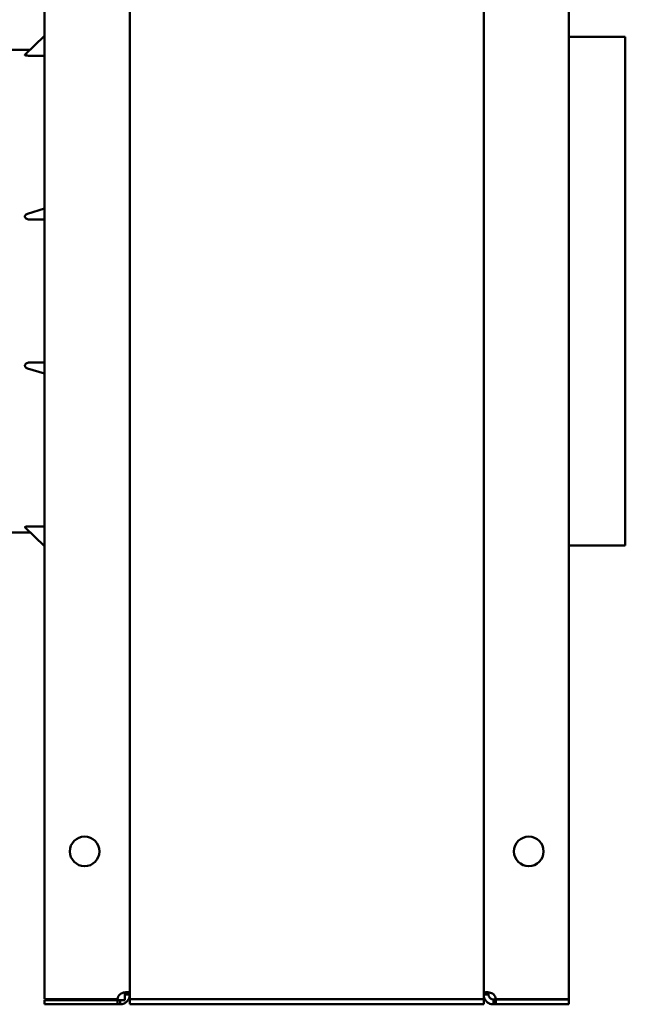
# Model space of a CAD drawing. Header units: millimetres. Extents: x 1115 to 1510, y 677 to 1180.
# Tile 2 of 3: x 1322 to 1510, y 677 to 982. Entities that reach past the tile are written whole.
import ezdxf

# ---------------------------------------------------------------- set-up
doc = ezdxf.new("R2010")
doc.units = ezdxf.units.MM
doc.header["$LTSCALE"] = 6.25
doc.layers.add('Widoczne (ISO)', color=7, linetype='Continuous', lineweight=50)

msp = doc.modelspace()

# ---------------------------------------------------------------- linework, layer by layer
at = {"layer": 'Widoczne (ISO)'}
for p, q in [((1329.75, 678.22), (1329.75, 1178.02)), ((1492.75, 1178.02), (1492.75, 678.22)), ((1356.25, 1176.49), (1356.25, 679.76)), ((1466.25, 679.76), (1466.25, 1176.49)), ((1329.75, 977.37), (1323.72, 971.47)), ((1492.75, 977.12), (1510.25, 977.12)), ((1510.25, 977.12), (1510.25, 819.12)), ((1263.52, 973.07), (1325.36, 973.07)), ((1325.11, 971.22), (1329.75, 971.22)), ((1329.75, 923.77), (1324.52, 922.15)), ((1325.11, 920.33), (1329.75, 920.33)), ((1329.75, 875.92), (1325.11, 875.92)), ((1324.52, 874.1), (1329.75, 872.48)), ((1314.09, 823.17), (1325.36, 823.17)), ((1323.72, 824.78), (1329.75, 818.88)), ((1329.75, 825.03), (1325.11, 825.03)), ((1492.75, 819.12), (1510.25, 819.12)), ((1354.75, 679.76), (1355.37, 679.76)), ((1354.75, 679.62), (1354.75, 679.76)), ((1355.37, 679.62), (1354.75, 679.62)), ((1355.37, 679.76), (1356.25, 679.76)), ((1356.25, 679.62), (1355.37, 679.62)), ((1356.25, 679.76), (1356.25, 679.62)), ((1356.25, 679.62), (1356.25, 678.17)), ((1466.25, 679.62), (1466.25, 679.76)), ((1466.25, 679.76), (1467.13, 679.76)), ((1466.25, 678.17), (1466.25, 679.62)), ((1467.13, 679.62), (1466.25, 679.62)), ((1467.13, 679.76), (1467.75, 679.76)), ((1467.75, 679.62), (1467.13, 679.62)), ((1467.75, 679.76), (1467.75, 679.62)), ((1352.46, 678.22), (1329.75, 678.22)), ((1352.46, 677.93), (1329.75, 677.93)), ((1329.75, 676.62), (1329.75, 677.93)), ((1352.46, 676.62), (1329.75, 676.62)), ((1353.25, 677.93), (1352.46, 677.93)), ((1352.46, 676.62), (1352.46, 677.93)), ((1353.25, 676.62), (1352.46, 676.62)), ((1353.25, 677.93), (1353.25, 677.5)), ((1353.25, 677.5), (1353.25, 676.62)), ((1356.25, 678.17), (1356.25, 676.67)), ((1356.25, 678.17), (1466.25, 678.17)), ((1356.25, 676.62), (1356.25, 676.67)), ((1356.25, 676.67), (1466.25, 676.67)), ((1356.25, 676.62), (1466.25, 676.62)), ((1466.25, 676.67), (1466.25, 678.17)), ((1466.25, 676.62), (1466.25, 676.67)), ((1469.25, 677.5), (1469.25, 678.12)), ((1469.25, 678.12), (1470.04, 678.12)), ((1469.25, 676.62), (1469.25, 677.5)), ((1470.04, 676.62), (1469.25, 676.62)), ((1492.75, 678.22), (1470.04, 678.22)), ((1470.04, 678.12), (1492.75, 678.12)), ((1470.04, 678.12), (1470.04, 676.62)), ((1492.75, 676.62), (1470.04, 676.62)), ((1492.75, 678.12), (1492.75, 676.62))]:
    msp.add_line(p, q, dxfattribs=at)
for centre in [(1342.25, 724.12), (1480.25, 724.12)]:
    msp.add_circle(centre, 4.6, dxfattribs=at)
for centre, start, end in [((1354.95, 677.93), 132.7331, 173.1896), ((1467.55, 677.93), 6.8104, 47.2669)]:
    msp.add_arc(centre, 2.5, start, end, dxfattribs=at)
for points, knots in [([(1323.72, 971.47), (1323.71, 971.46), (1323.7, 971.45), (1323.7, 971.41), (1323.73, 971.38), (1323.86, 971.34), (1323.95, 971.31), (1324.19, 971.27), (1324.36, 971.25), (1324.73, 971.23), (1324.93, 971.22), (1325.11, 971.22)], [-0.5655198, -0.5655198, -0.5655198, -0.5655198, -0.5507386, -0.5507386, -0.5135451, -0.5135451, -0.4763516, -0.4763516, -0.422136, -0.422136, -0.3679205, -0.3679205, -0.3679205, -0.3679205]), ([(1324.52, 922.15), (1324.34, 922.09), (1324.18, 922.01), (1323.95, 921.84), (1323.86, 921.74), (1323.73, 921.53), (1323.7, 921.4), (1323.7, 921.17), (1323.73, 921.05), (1323.86, 920.83), (1323.95, 920.73), (1324.19, 920.55), (1324.36, 920.47), (1324.73, 920.36), (1324.93, 920.33), (1325.11, 920.33)], [-0.6766085, -0.6766085, -0.6766085, -0.6766085, -0.6251256, -0.6251256, -0.5879321, -0.5879321, -0.5507386, -0.5507386, -0.5135451, -0.5135451, -0.4763516, -0.4763516, -0.422136, -0.422136, -0.3679205, -0.3679205, -0.3679205, -0.3679205]), ([(1325.11, 875.92), (1324.94, 875.92), (1324.76, 875.9), (1324.41, 875.8), (1324.25, 875.73), (1324, 875.56), (1323.89, 875.46), (1323.78, 875.29), (1323.75, 875.22), (1323.71, 875.1), (1323.7, 875.03), (1323.7, 874.9), (1323.71, 874.83), (1323.75, 874.7), (1323.78, 874.64), (1323.89, 874.47), (1324, 874.37), (1324.23, 874.21), (1324.37, 874.15), (1324.52, 874.1)], [-0.3659252, -0.3659252, -0.3659252, -0.3659252, -0.3157201, -0.3157201, -0.265515, -0.265515, -0.2242388, -0.2242388, -0.2036007, -0.2036007, -0.1829626, -0.1829626, -0.1623245, -0.1623245, -0.1416864, -0.1416864, -0.1004102, -0.1004102, -0.0567183, -0.0567183, -0.0567183, -0.0567183]), ([(1325.11, 825.03), (1324.94, 825.03), (1324.76, 825.02), (1324.41, 825), (1324.25, 824.98), (1324, 824.95), (1323.89, 824.92), (1323.78, 824.88), (1323.75, 824.87), (1323.71, 824.84), (1323.7, 824.83), (1323.7, 824.8), (1323.71, 824.79), (1323.72, 824.78)], [-0.3659252, -0.3659252, -0.3659252, -0.3659252, -0.3157201, -0.3157201, -0.265515, -0.265515, -0.2242388, -0.2242388, -0.2036007, -0.2036007, -0.1829626, -0.1829626, -0.1681018, -0.1681018, -0.1681018, -0.1681018]), ([(1353.25, 679.76), (1353.42, 679.88), (1353.66, 680.01), (1354.19, 680.22), (1354.42, 680.29), (1354.93, 680.41), (1355.2, 680.43), (1355.66, 680.42), (1355.84, 680.38), (1356.07, 680.26), (1356.14, 680.19), (1356.23, 680.01), (1356.25, 679.9), (1356.25, 679.76)], [-0.519596, -0.519596, -0.519596, -0.519596, -0.422419, -0.422419, -0.3440019, -0.3440019, -0.2435758, -0.2435758, -0.1431007, -0.1431007, -0.0728206, -0.0728206, 0, 0, 0, 0]), ([(1356.25, 679.62), (1356.25, 679.45), (1356.24, 679.22), (1356.11, 678.69), (1356.02, 678.46), (1355.75, 677.94), (1355.55, 677.67), (1355.07, 677.22), (1354.8, 677.03), (1354.3, 676.8), (1354.08, 676.74), (1353.66, 676.64), (1353.45, 676.62), (1353.25, 676.62)], [0, 0, 0, 0, 0.0618346, 0.0618346, 0.1117322, 0.1117322, 0.1756342, 0.1756342, 0.2395675, 0.2395675, 0.2842873, 0.2842873, 0.3306237, 0.3306237, 0.3306237, 0.3306237]), ([(1354.75, 680.36), (1354.75, 680.36), (1354.75, 680.35), (1354.75, 680.3), (1354.75, 680.23), (1354.75, 680.06), (1354.75, 679.95), (1354.75, 679.76)], [-0.1599371, -0.1599371, -0.1599371, -0.1599371, -0.1520439, -0.1520439, -0.0695342, -0.0695342, 0, 0, 0, 0]), ([(1354.75, 679.62), (1354.75, 679.49), (1354.75, 679.37), (1354.75, 679.14), (1354.75, 679.01), (1354.75, 678.6), (1354.75, 678.3), (1354.75, 677.93)], [0, 0, 0, 0, 0.0682778, 0.0682778, 0.1617364, 0.1617364, 0.3227735, 0.3227735, 0.3227735, 0.3227735]), ([(1466.25, 679.76), (1466.25, 679.88), (1466.26, 680.01), (1466.39, 680.22), (1466.48, 680.29), (1466.75, 680.41), (1466.95, 680.43), (1467.43, 680.42), (1467.7, 680.38), (1468.2, 680.26), (1468.42, 680.19), (1468.84, 680.01), (1469.05, 679.9), (1469.25, 679.76)], [0, 0, 0, 0, 0.0618346, 0.0618346, 0.1117322, 0.1117322, 0.1756342, 0.1756342, 0.2395675, 0.2395675, 0.2842873, 0.2842873, 0.3306237, 0.3306237, 0.3306237, 0.3306237]), ([(1469.25, 676.62), (1469.08, 676.62), (1468.84, 676.64), (1468.31, 676.76), (1468.08, 676.85), (1467.57, 677.12), (1467.3, 677.32), (1466.84, 677.8), (1466.66, 678.08), (1466.43, 678.58), (1466.36, 678.79), (1466.27, 679.22), (1466.25, 679.42), (1466.25, 679.62)], [-0.519596, -0.519596, -0.519596, -0.519596, -0.422419, -0.422419, -0.3440019, -0.3440019, -0.2435758, -0.2435758, -0.1431007, -0.1431007, -0.0728206, -0.0728206, 0, 0, 0, 0]), ([(1467.91, 680.33), (1467.88, 680.31), (1467.86, 680.28), (1467.83, 680.22), (1467.81, 680.19), (1467.78, 680.11), (1467.77, 680.05), (1467.76, 679.95), (1467.75, 679.92), (1467.75, 679.84), (1467.75, 679.8), (1467.75, 679.76)], [-0.09076928, -0.09076928, -0.09076928, -0.09076928, -0.07202298, -0.07202298, -0.05559608, -0.05559608, -0.02934488, -0.02934488, -0.01493261, -0.01493261, 0, 0, 0, 0]), ([(1467.75, 679.62), (1467.75, 679.58), (1467.75, 679.54), (1467.76, 679.45), (1467.76, 679.41), (1467.79, 679.29), (1467.81, 679.2), (1467.87, 679.04), (1467.89, 678.98), (1467.98, 678.82), (1468.05, 678.72), (1468.21, 678.53), (1468.31, 678.45), (1468.51, 678.31), (1468.62, 678.26), (1468.78, 678.2), (1468.82, 678.19), (1468.93, 678.16), (1469, 678.15), (1469.09, 678.13), (1469.12, 678.13), (1469.19, 678.13), (1469.22, 678.12), (1469.25, 678.12)], [0, 0, 0, 0, 0.0200647, 0.0200647, 0.0392144, 0.0392144, 0.0683087, 0.0683087, 0.0842739, 0.0842739, 0.1127938, 0.1127938, 0.1408772, 0.1408772, 0.1711622, 0.1711622, 0.183544, 0.183544, 0.2033308, 0.2033308, 0.2141941, 0.2141941, 0.2254495, 0.2254495, 0.2254495, 0.2254495]), ([(1354.75, 677.93), (1354.51, 677.93), (1354.3, 677.93), (1353.94, 677.93), (1353.79, 677.93), (1353.52, 677.93), (1353.39, 677.93), (1353.25, 677.93)], [0.000001, 0.000001, 0.000001, 0.000001, 0.0716049, 0.0716049, 0.1315787, 0.1315787, 0.1831455, 0.1831455, 0.1831455, 0.1831455])]:
    msp.add_open_spline(points, degree=3, knots=knots, dxfattribs=at)

doc.saveas('drawing.dxf')
